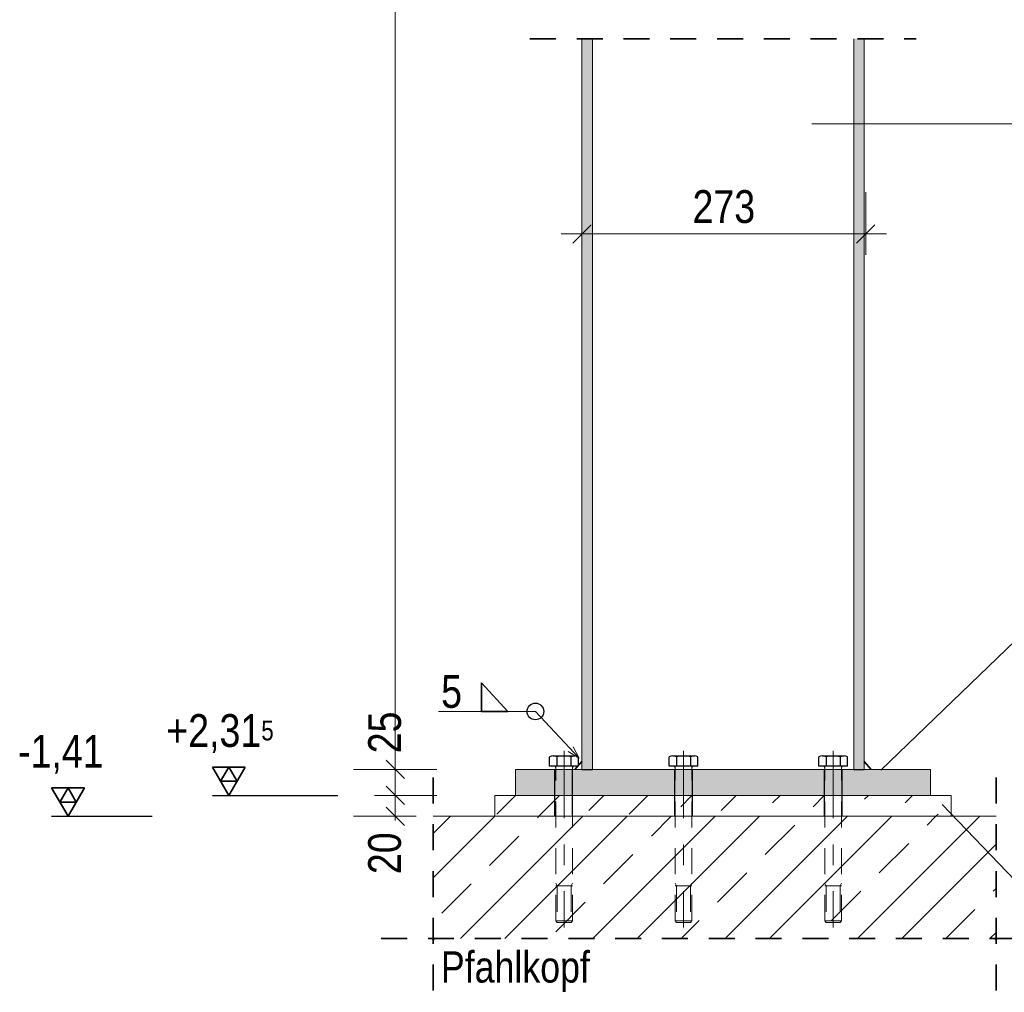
# Model space of a CAD drawing. Header units: millimetres. Extents: x -39 to 84, y 0 to 66.
# Tile 76 of 92: x 43.07 to 47.8, y 51.5 to 56.18. Entities that reach past the tile are written whole.
import ezdxf

# ---------------------------------------------------------------- set-up
doc = ezdxf.new("R2010")
doc.units = ezdxf.units.MM
for name, pattern in [('DASHDOT', [1, 0.5, -0.25, 0, -0.25]), ('HIDDEN', [0.375, 0.25, -0.125]), ('HIDDENX2', [0.75, 0.5, -0.25])]:
    doc.linetypes.add(name, pattern=pattern)
for name, color, linetype, lineweight in [('01_Neubau Raumschraffuren', 7, 'Continuous', 20), ('Geschnittene Kanten', 7, 'Continuous', 20), ('Schraffuren', 7, 'Continuous', 20)]:
    doc.layers.add(name, color=color, linetype=linetype, lineweight=lineweight)
doc.styles.add('Arial Narrow', font='ARIALN.TTF')
doc.dimstyles.new('Arch_Strakon_dimstyle', dxfattribs={"dimtxt": 15.75, "dimasz": 1, "dimexe": 1.25, "dimexo": 0.0625, "dimgap": 1, "dimtad": 0, "dimdec": 5, "dimzin": 12, "dimdsep": 46, "dimtxsty": 'Arial Narrow', "dimblk": 'Arrowhead_Tick', "dimsah": 1, "dimcen": 0, "dimse1": 1, "dimse2": 1, "dimclrd": 6, "dimclrt": 2, "dimazin": 0, "dimtfac": 1, "dimtdec": 4, "dimtmove": 0, "dimatfit": 3, "dimldrblk": 'NONE', "dimfxl": 1, "dimtvp": 1, "dimtolj": 1, "dimtzin": 0, "dimlwd": 13, "dimarcsym": 2})

# ---------------------------------------------------------------- blocks, each defined once
blk = doc.blocks.new('Arrowhead_Tick')
at = {"color": 0, "linetype": 'Continuous', "lineweight": -2}
for p, q in [((0, 20), (0, -10)), ((-1, 0), (0, 0)), ((10, 0), (0, 0))]:
    blk.add_line(p, q, dxfattribs=at)
at = {"color": 2, "linetype": 'Continuous', "lineweight": 35}
blk.add_line((4.42, 4.42), (-4.42, -4.42), dxfattribs=at)
blk = doc.blocks.new('*D256')
at = {"color": 6, "linetype": 'Continuous', "lineweight": 13}
blk.add_line((45.7796, 55.1501), (47.1246, 55.1501), dxfattribs=at)
at = {"layer": 'Defpoints', "color": 0}
for p in [(45.7696, 56.692), (47.1346, 56.692), (47.1346, 55.1501)]:
    blk.add_point(p, dxfattribs=at)
at = {"color": 6, "lineweight": 13, "xscale": 0.01, "yscale": 0.01, "zscale": 0.01}
for p, rotation in [((47.1346, 55.1501), 359.9999999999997), ((45.7696, 55.1501), 179.9999999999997)]:
    blk.add_blockref('Arrowhead_Tick', p, dxfattribs=dict(at, rotation=rotation))
at = {"color": 2, "lineweight": 0, "insert": (46.4521, 55.2805), "char_height": 0.1575, "attachment_point": 5, "style": 'Arial Narrow'}
blk.add_mtext('\\A1;273', dxfattribs=at)
blk = doc.blocks.new('_None')
blk = doc.blocks.new('*D278')
at = {"color": 6, "linetype": 'Continuous', "lineweight": 13}
for p, q in [((44.872, 52.4607), (44.872, 52.4707)), ((44.872, 52.3507), (44.872, 52.4507)), ((44.872, 52.3407), (44.872, 52.3307))]:
    blk.add_line(p, q, dxfattribs=at)
at = {"layer": 'Defpoints', "color": 0}
for p in [(44.872, 52.4507), (45.3507, 52.4507), (45.3507, 52.3507)]:
    blk.add_point(p, dxfattribs=at)
at = {"color": 6, "lineweight": 13, "xscale": 0.01, "yscale": 0.01, "zscale": 0.01}
for p, rotation in [((44.872, 52.4507), 270), ((44.872, 52.3507), 90)]:
    blk.add_blockref('Arrowhead_Tick', p, dxfattribs=dict(at, rotation=rotation))
at = {"color": 2, "lineweight": 0, "insert": (44.822, 52.1728), "char_height": 0.1575, "attachment_point": 5, "rotation": 90, "style": 'Arial Narrow'}
blk.add_mtext('\\A1;20', dxfattribs=at)
blk = doc.blocks.new('*D279')
at = {"color": 6, "linetype": 'Continuous', "lineweight": 13}
blk.add_line((44.872, 52.4607), (44.872, 52.5657), dxfattribs=at)
at = {"layer": 'Defpoints', "color": 0}
for p in [(44.872, 52.5757), (45.4509, 52.5757), (45.3507, 52.4507)]:
    blk.add_point(p, dxfattribs=at)
at = {"color": 6, "lineweight": 13, "xscale": 0.01, "yscale": 0.01, "zscale": 0.01}
for p, rotation in [((44.872, 52.5757), 90), ((44.872, 52.4507), 270)]:
    blk.add_blockref('Arrowhead_Tick', p, dxfattribs=dict(at, rotation=rotation))
at = {"color": 2, "lineweight": 0, "insert": (44.822, 52.7537), "char_height": 0.1575, "attachment_point": 5, "rotation": 90, "style": 'Arial Narrow'}
blk.add_mtext('\\A1;25', dxfattribs=at)

msp = doc.modelspace()

# ---------------------------------------------------------------- hatches: boundary and pattern name
at = {"layer": 'Schraffuren', "lineweight": 13, "true_color": 0x4682b4}
for points in [[(45.819952, 52.5757265), (45.819952, 56.0885353), (45.7696407, 56.0885353), (45.7696407, 52.5757265)], [(47.1268154, 52.5757265), (47.1268154, 56.0885353), (47.0765041, 56.0885353), (47.0765041, 52.5757265)], [(45.4508944, 52.4507265), (47.4455618, 52.4507265), (47.4455618, 52.5757265), (45.4508944, 52.5757265)]]:
    msp.add_hatch(color=145, dxfattribs=at).paths.add_polyline_path(points)
at = {"layer": 'Schraffuren', "lineweight": 13}
h = msp.add_hatch(dxfattribs=at)
h.set_pattern_fill('uB', color=6, scale=0.01, angle=45, style=0, pattern_type=2)
h.set_pattern_definition([(45, (0, 0), (-0.212132, 0.212132), [0.2, -0.125]), (45, (0.03536, 0.2475), (-0.212132, 0.212132), [0.2, -0.125, 0.2, -0.125])])
h.paths.add_polyline_path([(45.3506514, 52.3507265), (47.5458048, 52.3507265), (47.5458048, 52.4507265), (45.3506514, 52.4507265)])
h = msp.add_hatch(dxfattribs=at)
h.set_pattern_fill('wuB', color=6, scale=0.01, angle=45, style=0, pattern_type=2)
h.set_pattern_definition([(45, (0, 0), (-0.318198, 0.318198), []), (45, (-0.10607, 0.10607), (-0.318198, 0.318198), []), (45, (-0.21213, 0.21213), (-0.318198, 0.318198), [0.2, -0.125])])
h.paths.add_polyline_path([(45.0547073, 51.7624969), (47.7615922, 51.7624969), (47.7615922, 52.3507265), (45.0547073, 52.3507265)])

# ---------------------------------------------------------------- linework, layer by layer
at = {"color": 6, "linetype": 'Continuous', "lineweight": 13, "ltscale": 0.2}
for p, q in [((44.8719718, 52.4757265), (44.8719718, 59.6320988)), ((44.7719718, 52.5757265), (45.0719718, 52.5757265))]:
    msp.add_line(p, q, dxfattribs=at)
at = {"color": 2, "linetype": 'HIDDEN', "lineweight": 35, "ltscale": 0.5}
for p, q in [((45.5196407, 56.0885353), (47.3768154, 56.0885353)), ((45.0547073, 51.5124969), (45.0547073, 52.6007265)), ((47.7615922, 51.5124969), (47.7615922, 52.6007265)), ((44.8047073, 51.7624969), (48.0115922, 51.7624969))]:
    msp.add_line(p, q, dxfattribs=at)
at = {"color": 5, "linetype": 'Continuous', "lineweight": 18}
for p, q in [((50.2242037, 55.6792065), (46.8760855, 55.6792065)), ((47.8964556, 53.2351291), (47.2064032, 52.5721195)), ((45.0803209, 52.8544977), (45.5461254, 52.8544977)), ((45.5461254, 52.8544977), (45.7567961, 52.629919)), ((45.7567961, 52.629919), (45.7040209, 52.6626795)), ((45.7274717, 52.684678), (45.7567961, 52.629919)), ((47.8917579, 52.0013463), (47.502355, 52.4077019)), ((45.0547073, 52.3507265), (47.7615922, 52.3507265))]:
    msp.add_line(p, q, dxfattribs=at)
at = {"color": 2, "linetype": 'Continuous', "lineweight": 35}
for p, q in [((45.2869885, 52.9913513), (45.2869885, 52.8544977)), ((45.4141098, 52.8544977), (45.2869885, 52.9913513)), ((45.2869885, 52.8544977), (45.4141098, 52.8544977)), ((45.7357447, 52.5757265), (45.7696407, 52.6139821)), ((47.1607115, 52.5757265), (47.1268154, 52.6139821))]:
    msp.add_line(p, q, dxfattribs=at)
at = {"color": 5, "linetype": 'DASHDOT', "lineweight": 18, "ltscale": 0.5}
for p, q in [((45.6839758, 52.6657679), (45.6839758, 52.5907679)), ((46.2586381, 52.6657679), (46.2586381, 52.5907679)), ((46.9781793, 52.6657679), (46.9781793, 52.5907679)), ((45.6839758, 52.5907679), (45.6839758, 51.8157679)), ((46.2586381, 52.5907679), (46.2586381, 51.8157679)), ((46.9781793, 52.5907679), (46.9781793, 51.8157679))]:
    msp.add_line(p, q, dxfattribs=at)
at = {"color": 2, "linetype": 'Continuous', "lineweight": 35, "ltscale": 0.2}
for p, q in [((44.8277777, 52.6199207), (44.916166, 52.5315324)), ((44.1507218, 52.5871215), (43.9932218, 52.5871215)), ((43.9932218, 52.5871215), (44.0719718, 52.4507265)), ((44.0719718, 52.5871215), (44.0325968, 52.518924)), ((44.0719718, 52.4507265), (44.1507218, 52.5871215)), ((44.1113468, 52.518924), (44.0719718, 52.5871215)), ((44.0325968, 52.518924), (44.1113468, 52.518924)), ((43.3774923, 52.4871215), (43.2199923, 52.4871215)), ((43.2199923, 52.4871215), (43.2987423, 52.3507265)), ((43.2987423, 52.4871215), (43.2593673, 52.418924)), ((43.2987423, 52.3507265), (43.3774923, 52.4871215)), ((43.3381173, 52.418924), (43.2987423, 52.4871215)), ((43.2593673, 52.418924), (43.3381173, 52.418924))]:
    msp.add_line(p, q, dxfattribs=at)
at = {"color": 3, "linetype": 'Continuous', "lineweight": 25}
for p, q in [((45.6146938, 52.5907679), (45.6146938, 52.636126)), ((45.6320143, 52.6407679), (45.7359374, 52.6407679)), ((45.6493348, 52.636126), (45.6493348, 52.5907679)), ((45.7186169, 52.5907679), (45.7186169, 52.6360958)), ((45.7532579, 52.5907679), (45.7532579, 52.6360958)), ((46.189356, 52.5907679), (46.189356, 52.636126)), ((46.2066766, 52.6407679), (46.3105996, 52.6407679)), ((46.2239971, 52.636126), (46.2239971, 52.5907679)), ((46.2932791, 52.5907679), (46.2932791, 52.6360958)), ((46.3279201, 52.5907679), (46.3279201, 52.6360958)), ((46.9088972, 52.5907679), (46.9088972, 52.636126)), ((46.9262177, 52.6407679), (47.0301408, 52.6407679)), ((46.9435383, 52.636126), (46.9435383, 52.5907679)), ((47.0128203, 52.5907679), (47.0128203, 52.6360958)), ((47.0474613, 52.5907679), (47.0474613, 52.6360958)), ((45.7532579, 52.5907679), (45.6146938, 52.5907679)), ((45.7289758, 52.5907679), (45.6389758, 52.5907679)), ((46.3279201, 52.5907679), (46.189356, 52.5907679)), ((46.3036381, 52.5907679), (46.2136381, 52.5907679)), ((47.0474613, 52.5907679), (46.9088972, 52.5907679)), ((47.0231793, 52.5907679), (46.9331793, 52.5907679))]:
    msp.add_line(p, q, dxfattribs=at)
at = {"color": 5, "linetype": 'HIDDEN', "lineweight": 18, "ltscale": 0.5}
for p, q in [((45.6439758, 51.8472629), (45.6439758, 52.5857679)), ((45.7239758, 51.8472629), (45.7239758, 52.5857679)), ((46.2186381, 51.8472629), (46.2186381, 52.5857679)), ((46.2986381, 51.8472629), (46.2986381, 52.5857679)), ((46.9381793, 51.8472629), (46.9381793, 52.5857679)), ((47.0181793, 51.8472629), (47.0181793, 52.5857679)), ((45.6439758, 52.0287579), (45.6504708, 52.0157679)), ((45.7239758, 52.0157679), (45.6439758, 52.0157679)), ((45.6504708, 52.0157679), (45.6504708, 51.8407679)), ((45.7239758, 52.0287579), (45.7174808, 52.0157679)), ((45.7174808, 52.0157679), (45.7174808, 51.8407679)), ((46.2186381, 52.0287579), (46.2251331, 52.0157679)), ((46.2986381, 52.0157679), (46.2186381, 52.0157679)), ((46.2251331, 52.0157679), (46.2251331, 51.8407679)), ((46.2986381, 52.0287579), (46.2921431, 52.0157679)), ((46.2921431, 52.0157679), (46.2921431, 51.8407679)), ((46.9381793, 52.0287579), (46.9446743, 52.0157679)), ((47.0181793, 52.0157679), (46.9381793, 52.0157679)), ((46.9446743, 52.0157679), (46.9446743, 51.8407679)), ((47.0181793, 52.0287579), (47.0116843, 52.0157679)), ((47.0116843, 52.0157679), (47.0116843, 51.8407679)), ((45.7239758, 51.8472629), (45.6439758, 51.8472629)), ((45.6439758, 51.8472629), (45.6504708, 51.8407679)), ((45.7239758, 51.8472629), (45.7174808, 51.8407679)), ((46.2986381, 51.8472629), (46.2186381, 51.8472629)), ((46.2186381, 51.8472629), (46.2251331, 51.8407679)), ((46.2986381, 51.8472629), (46.2921431, 51.8407679)), ((47.0181793, 51.8472629), (46.9381793, 51.8472629)), ((46.9381793, 51.8472629), (46.9446743, 51.8407679)), ((47.0181793, 51.8472629), (47.0116843, 51.8407679)), ((45.7174808, 51.8407679), (45.6504708, 51.8407679)), ((46.2921431, 51.8407679), (46.2251331, 51.8407679)), ((47.0116843, 51.8407679), (46.9446743, 51.8407679))]:
    msp.add_line(p, q, dxfattribs=at)
at = {"color": 3, "linetype": 'Continuous', "lineweight": 25, "ltscale": 0.2}
for p, q in [((43.9932218, 52.4507265), (44.5968081, 52.4507265)), ((43.2199923, 52.3507265), (43.7038053, 52.3507265))]:
    msp.add_line(p, q, dxfattribs=at)
at = {"color": 3, "linetype": 'Continuous', "lineweight": 25}
msp.add_circle((45.5461254, 52.8544977), 0.04, dxfattribs=at)
at = {"color": 9, "linetype": 'Continuous', "lineweight": 0}
for centre in [(45.0547073, 51.7624969), (47.7615922, 51.7624969)]:
    msp.add_circle(centre, 0.00555, dxfattribs=at)
at = {"color": 3, "linetype": 'Continuous', "lineweight": 25}
for centre, radius, start, end in [((45.6320143, 52.6061269), 0.0346403, 59.999269, 120.0007278), ((45.6839758, 52.5069253), 0.1337349, 74.9876317, 105.0090146), ((45.7359374, 52.6061269), 0.0346141, 59.9742648, 120.0257352), ((46.2066766, 52.6061269), 0.0346403, 59.999269, 120.0007278), ((46.2586381, 52.5069253), 0.1337349, 74.9876317, 105.0090146), ((46.3105996, 52.6061269), 0.0346141, 59.9742648, 120.0257352), ((46.9262177, 52.6061269), 0.0346403, 59.999269, 120.0007278), ((46.9781793, 52.5069253), 0.1337349, 74.9876317, 105.0090146), ((47.0301408, 52.6061269), 0.0346141, 59.9742648, 120.0257352), ((45.6389758, 52.5857679), 0.005, 0, 90.0000193), ((45.7289758, 52.5857679), 0.005, 90, 180), ((46.2136381, 52.5857679), 0.005, 0, 90.0000193), ((46.3036381, 52.5857679), 0.005, 90, 180), ((46.9331793, 52.5857679), 0.005, 0, 90.0000193), ((47.0231793, 52.5857679), 0.005, 90, 180)]:
    msp.add_arc(centre, radius, start, end, dxfattribs=at)
at = {"layer": '01_Neubau Raumschraffuren', "color": 3, "linetype": 'HIDDENX2', "lineweight": 25, "ltscale": 0.5}
for p, q in [((45.6399714, 52.4507265), (45.6399714, 52.5757265)), ((45.7248377, 52.4507265), (45.7248377, 52.5757265)), ((45.7696407, 52.5757265), (45.7788421, 52.5757265)), ((45.7788421, 52.5757265), (45.8176803, 52.5757265)), ((45.8176803, 52.5757265), (45.819952, 52.5757265)), ((46.2171858, 52.4507265), (46.2171858, 52.5757265)), ((46.3009848, 52.4507265), (46.3009848, 52.5757265)), ((46.9359617, 52.4507265), (46.9359617, 52.5757265)), ((47.0204272, 52.4507265), (47.0204272, 52.5757265)), ((47.0765041, 52.5757265), (47.0787759, 52.5757265)), ((47.0787759, 52.5757265), (47.117614, 52.5757265)), ((47.117614, 52.5757265), (47.1268154, 52.5757265)), ((45.6399714, 52.3507265), (45.6399714, 52.4507265)), ((45.7248377, 52.3507265), (45.7248377, 52.4507265)), ((46.2171858, 52.3507265), (46.2171858, 52.4507265)), ((46.3009848, 52.3507265), (46.3009848, 52.4507265)), ((46.9359617, 52.3507265), (46.9359617, 52.4507265)), ((47.0204272, 52.3507265), (47.0204272, 52.4507265))]:
    msp.add_line(p, q, dxfattribs=at)
at = {"layer": 'Geschnittene Kanten', "color": 5, "linetype": 'Continuous', "lineweight": 18}
for p, q in [((45.7696407, 52.5757265), (45.7696407, 56.0885353)), ((45.819952, 52.5757265), (45.819952, 56.0885353)), ((47.0765041, 52.5757265), (47.0765041, 56.0885353)), ((47.1268154, 52.5757265), (47.1268154, 56.0885353)), ((45.4508944, 52.4507265), (45.4508944, 52.5757265)), ((45.4508944, 52.5757265), (45.7696407, 52.5757265)), ((45.819952, 52.5757265), (47.0765041, 52.5757265)), ((47.1268154, 52.5757265), (47.4455618, 52.5757265)), ((47.4455618, 52.4507265), (47.4455618, 52.5757265)), ((45.3506514, 52.3507265), (45.3506514, 52.4507265)), ((45.3506514, 52.4507265), (45.4508944, 52.4507265)), ((45.4508944, 52.4507265), (47.4455618, 52.4507265)), ((47.4455618, 52.4507265), (47.5458048, 52.4507265)), ((47.5458048, 52.3507265), (47.5458048, 52.4507265))]:
    msp.add_line(p, q, dxfattribs=at)

# ---------------------------------------------------------------- texts
at = {"color": 2, "lineweight": 35, "style": 'Arial Narrow'}
for s, height, p in [('5', 0.1575, (45.0930114, 52.8720791)), ('Pfahlkopf', 0.15, (45.0917772, 51.5513287))]:
    msp.add_text(s, height=height, dxfattribs=at).set_placement(p)
at = {"color": 2, "lineweight": 35, "char_height": 0.1575, "attachment_point": 1, "line_spacing_factor": 0.9, "style": 'Arial Narrow'}
for s, insert in [(' +2,31{\\A1;\\H.6x;\\S5;}', (43.7211308, 52.8416612)), (' -1,41', (43.008366, 52.7421414))]:
    msp.add_mtext(s, dxfattribs=dict(at, insert=insert))

# ---------------------------------------------------------------- dimensions: what is measured, and where the dimension line sits
at = {"lineweight": 0}
dim = msp.add_linear_dim(base=(47.1346407, 55.1500689), p1=(45.7696407, 56.6920307), p2=(47.1346407, 56.6920307), text='273', dimstyle='Arch_Strakon_dimstyle', override={"dimscale": 0.01, "dimtxt": 15.75, "dimasz": 1, "dimgap": 5, "dimtad": 1, "dimjust": 0, "dimtih": 0, "dimtoh": 0, "dimdec": 3, "dimdsep": 46, "dimtxsty": 'Arial Narrow', "dimclrd": 6, "dimclrt": 2, "dimtix": 1, "dimtofl": 255, "dimtmove": 0, "dimatfit": 2, "dimfxl": 0, "dimfxlon": 0, "dimtvp": 31.746032, "dimlwd": 13}, dxfattribs=at)
dim.commit()
dim.dimension.update_dxf_attribs({"geometry": '*D256', "text_midpoint": (46.4521407, 55.1500689), "dimtype": 160})
for base, p1, p2, text, override, picture, middle in [((44.8719718, 52.5757265), (45.3506514, 52.4507265), (45.4508944, 52.5757265), '25', {"dimscale": 0.01, "dimtxt": 15.75, "dimasz": 1, "dimgap": 5, "dimtad": 1, "dimjust": 4, "dimtih": 0, "dimtoh": 0, "dimdec": 4, "dimdsep": 46, "dimtxsty": 'Arial Narrow', "dimclrd": 6, "dimclrt": 2, "dimtix": 0, "dimtofl": 255, "dimtmove": 2, "dimatfit": 2, "dimfxl": 0, "dimfxlon": 0, "dimtvp": 31.746032, "dimlwd": 13}, '*D279', (44.8219718, 52.7537015)), ((44.8719718, 52.4507265), (45.3506514, 52.3507265), (45.3506514, 52.4507265), '20', {"dimscale": 0.01, "dimtxt": 15.75, "dimasz": 1, "dimgap": 5, "dimtad": 1, "dimjust": 0, "dimtih": 0, "dimtoh": 0, "dimdec": 4, "dimdsep": 46, "dimtxsty": 'Arial Narrow', "dimclrd": 6, "dimclrt": 2, "dimtix": 0, "dimtofl": 255, "dimtmove": 2, "dimatfit": 2, "dimfxl": 0, "dimfxlon": 0, "dimtvp": 31.746032, "dimlwd": 13}, '*D278', (44.8219718, 52.1727515))]:
    dim = msp.add_linear_dim(base=base, p1=p1, p2=p2, angle=90, text=text, dimstyle='Arch_Strakon_dimstyle', override=override, dxfattribs=at)
    dim.commit()
    dim.dimension.update_dxf_attribs({"geometry": picture, "text_midpoint": middle, "dimtype": 160})

doc.saveas('drawing.dxf')
